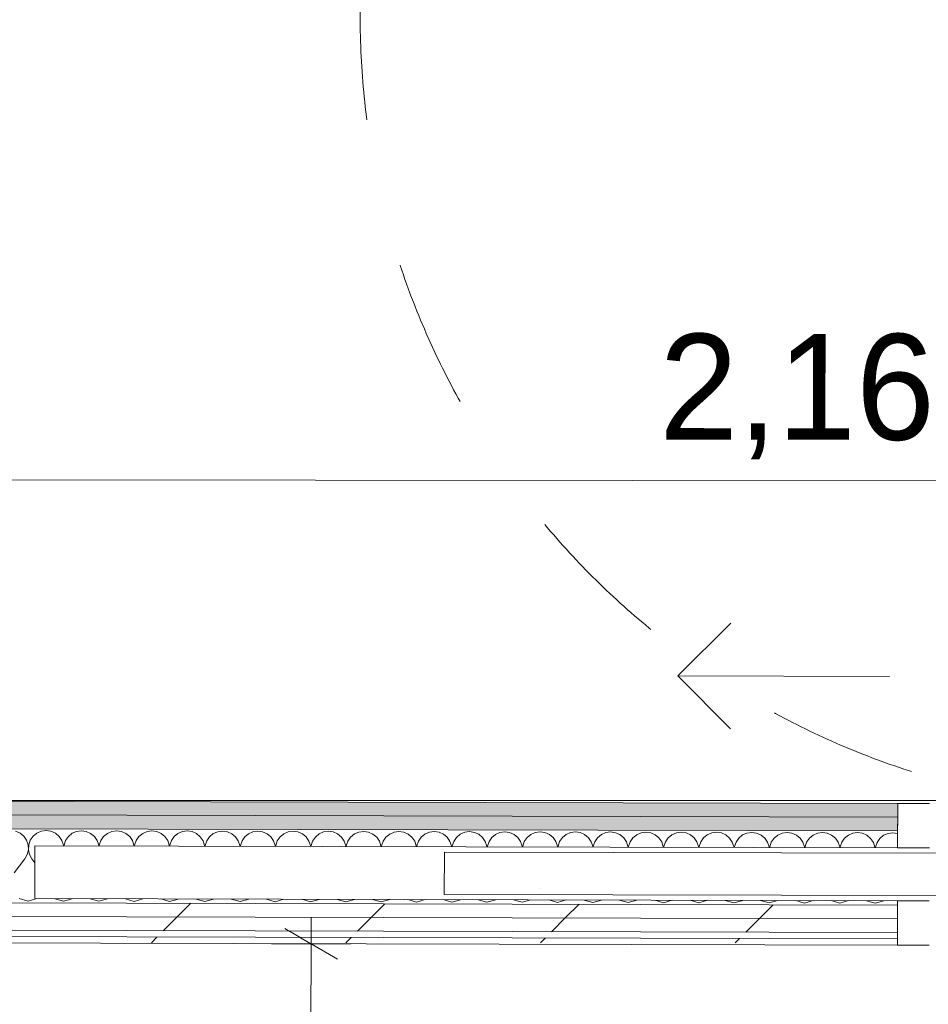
# Model space of a CAD drawing. Header units: millimetres. Extents: x -30280 to 19093, y -17460 to 4378.
# Tile 131 of 188: x -8030 to -7171, y -15501 to -14571. Entities that reach past the tile are written whole.
import ezdxf

# ---------------------------------------------------------------- set-up
doc = ezdxf.new("R2010")
doc.units = ezdxf.units.MM
doc.header["$MEASUREMENT"] = 0
doc.linetypes.add('Rayas Pequeñas', pattern=[282.222222, 141.111111, -141.111111])
doc.linetypes.add('Wipeout_Contour', pattern=[1000, 0, -1000])
for name, color, linetype, lineweight in [('Nuevo_01 2D_Mobiliari_Pluma_Nº__101', 252, 'Continuous', 5), ('Nuevo_06_COT_Generals_Pluma_Nº__1', 7, 'Continuous', 5), ('Nuevo_08_E_Envans secs_Pluma_Nº__1', 7, 'Continuous', 5), ('Nuevo_Puertas Archicad_Pluma_Nº__1', 7, 'Continuous', 5)]:
    doc.layers.add(name, color=color, linetype=linetype, lineweight=lineweight)
for name, color, linetype in [('Nuevo_06_COT_Generals', 7, 'Continuous'), ('Nuevo_08_E_Envans secs', 7, 'Continuous'), ('Nuevo_Puertas Archicad', 7, 'Continuous')]:
    doc.layers.add(name, color=color, linetype=linetype)
for name, color, linetype, lineweight, true_color in [('Nuevo_08_E_Envans secs_Pluma_Nº__102', 7, 'Continuous', 5, 0xcccccc), ('Nuevo_08_E_Envans secs_Pluma_Nº__171', 171, 'Continuous', 13, 0xaaaaff), ('Nuevo_08_E_Envans secs_Pluma_Nº__177', 7, 'Continuous', 15, 0xf7e046), ('Nuevo_08_E_Envans secs_Pluma_Nº__79', 7, 'Continuous', 5, 0xaaffd5), ('Nuevo_Puertas Archicad_Pluma_Nº__3', 7, 'Continuous', 5, 0xa4a4a4)]:
    doc.layers.add(name, color=color, linetype=linetype, lineweight=lineweight, true_color=true_color)
doc.styles.add('Estilo_Generado_1', font='txt')
doc.dimstyles.new('Estilo_Generado__2', dxfattribs={"dimtxt": 100, "dimasz": 38, "dimexe": 0.18, "dimexo": 300, "dimgap": 0, "dimtad": 1, "dimlfac": 0.001, "dimzin": 0, "dimdsep": 46, "dimtxsty": 'Estilo_Generado_1', "dimblk": 'ARROWHEAD_2', "dimblk1": 'ARROWHEAD_2', "dimblk2": 'ARROWHEAD_2', "dimcen": 0.09, "dimclrd": 7, "dimclre": 7, "dimclrt": 7, "dimadec": 0, "dimazin": 0, "dimtfac": 1, "dimtdec": 4, "dimtmove": 0, "dimatfit": 3, "dimfxl": 0, "dimtolj": 1, "dimtzin": 0, "dimarcsym": 0})
pattern_1 = [(45, (0, 0), (-183.8478, 183.8478), [195, -65]), (45, (7e-14, 183.85), (-183.8478, 183.8478), [195, -65])]

# ---------------------------------------------------------------- blocks, each defined once
blk = doc.blocks.new('*X108')
at = {"layer": 'Nuevo_08_E_Envans secs_Pluma_Nº__102', "color": 254, "linetype": 'Continuous', "lineweight": 5, "true_color": 0xcccccc}
for p, q in [((-8029.28, -15339.57), (-8033.48, -15337.7)), ((-8025.74, -15342.51), (-8029.28, -15339.57)), ((-8023.15, -15346.31), (-8025.74, -15342.51)), ((-8017.02, -15342.53), (-8019.63, -15346.32)), ((-8013.47, -15339.61), (-8017.02, -15342.53)), ((-8009.26, -15337.76), (-8013.47, -15339.61)), ((-8004.7, -15337.14), (-8009.26, -15337.76)), ((-8000.15, -15337.79), (-8004.7, -15337.14)), ((-7995.94, -15339.65), (-8000.15, -15337.79)), ((-7992.41, -15342.59), (-7995.94, -15339.65)), ((-7980.13, -15339.69), (-7983.68, -15342.62)), ((-7975.92, -15337.85), (-7980.13, -15339.69)), ((-7971.37, -15337.22), (-7975.92, -15337.85)), ((-7966.81, -15337.87), (-7971.37, -15337.22)), ((-7962.61, -15339.73), (-7966.81, -15337.87)), ((-7959.08, -15342.68), (-7962.61, -15339.73)), ((-7946.8, -15339.77), (-7950.35, -15342.7)), ((-7942.59, -15337.93), (-7946.8, -15339.77)), ((-7938.03, -15337.31), (-7942.59, -15337.93)), ((-7933.48, -15337.95), (-7938.03, -15337.31)), ((-7929.28, -15339.82), (-7933.48, -15337.95)), ((-7925.74, -15342.76), (-7929.28, -15339.82)), ((-7913.47, -15339.86), (-7917.02, -15342.78)), ((-7909.26, -15338.01), (-7913.47, -15339.86)), ((-7904.7, -15337.39), (-7909.26, -15338.01)), ((-7900.15, -15338.03), (-7904.7, -15337.39)), ((-7895.94, -15339.9), (-7900.15, -15338.03)), ((-7892.41, -15342.84), (-7895.94, -15339.9)), ((-7880.14, -15339.94), (-7883.68, -15342.86)), ((-7875.92, -15338.09), (-7880.14, -15339.94)), ((-7871.37, -15337.47), (-7875.92, -15338.09)), ((-7866.81, -15338.12), (-7871.37, -15337.47)), ((-7862.61, -15339.98), (-7866.81, -15338.12)), ((-7859.08, -15342.92), (-7862.61, -15339.98)), ((-7846.8, -15340.02), (-7850.35, -15342.95)), ((-7842.59, -15338.18), (-7846.8, -15340.02)), ((-7838.03, -15337.55), (-7842.59, -15338.18)), ((-7833.48, -15338.2), (-7838.03, -15337.55)), ((-7829.28, -15340.06), (-7833.48, -15338.2)), ((-7825.74, -15343.01), (-7829.28, -15340.06)), ((-7813.47, -15340.1), (-7817.02, -15343.03)), ((-7809.26, -15338.26), (-7813.47, -15340.1)), ((-7804.7, -15337.64), (-7809.26, -15338.26)), ((-7800.15, -15338.28), (-7804.7, -15337.64)), ((-7795.94, -15340.15), (-7800.15, -15338.28)), ((-7792.41, -15343.09), (-7795.94, -15340.15)), ((-7780.14, -15340.19), (-7783.68, -15343.11)), ((-7775.92, -15338.34), (-7780.14, -15340.19)), ((-7771.37, -15337.72), (-7775.92, -15338.34)), ((-7766.81, -15338.36), (-7771.37, -15337.72)), ((-7762.61, -15340.23), (-7766.81, -15338.36)), ((-7759.08, -15343.17), (-7762.61, -15340.23)), ((-7746.8, -15340.27), (-7750.35, -15343.19)), ((-7742.59, -15338.42), (-7746.8, -15340.27)), ((-7738.03, -15337.8), (-7742.59, -15338.42)), ((-7733.48, -15338.45), (-7738.03, -15337.8)), ((-7729.28, -15340.31), (-7733.48, -15338.45)), ((-7725.74, -15343.25), (-7729.28, -15340.31)), ((-7713.47, -15340.35), (-7717.02, -15343.28)), ((-7709.26, -15338.51), (-7713.47, -15340.35)), ((-7704.7, -15337.88), (-7709.26, -15338.51)), ((-7700.15, -15338.53), (-7704.7, -15337.88)), ((-7695.94, -15340.39), (-7700.15, -15338.53)), ((-7692.41, -15343.34), (-7695.94, -15340.39)), ((-7680.14, -15340.43), (-7683.68, -15343.36)), ((-7675.92, -15338.59), (-7680.14, -15340.43)), ((-7671.37, -15337.97), (-7675.92, -15338.59)), ((-7666.81, -15338.61), (-7671.37, -15337.97)), ((-7662.61, -15340.48), (-7666.81, -15338.61)), ((-7659.08, -15343.42), (-7662.61, -15340.48)), ((-7646.8, -15340.52), (-7650.35, -15343.44)), ((-7642.59, -15338.67), (-7646.8, -15340.52)), ((-7638.03, -15338.05), (-7642.59, -15338.67)), ((-7633.48, -15338.69), (-7638.03, -15338.05)), ((-7629.28, -15340.56), (-7633.48, -15338.69)), ((-7625.74, -15343.5), (-7629.28, -15340.56)), ((-7613.47, -15340.6), (-7617.02, -15343.52)), ((-7609.26, -15338.75), (-7613.47, -15340.6)), ((-7604.7, -15338.13), (-7609.26, -15338.75)), ((-7600.15, -15338.78), (-7604.7, -15338.13)), ((-7595.94, -15340.64), (-7600.15, -15338.78)), ((-7592.41, -15343.59), (-7595.94, -15340.64)), ((-7580.14, -15340.68), (-7583.68, -15343.61)), ((-7575.92, -15338.84), (-7580.14, -15340.68)), ((-7571.37, -15338.21), (-7575.92, -15338.84)), ((-7566.81, -15338.86), (-7571.37, -15338.21)), ((-7562.61, -15340.73), (-7566.81, -15338.86)), ((-7559.08, -15343.67), (-7562.61, -15340.73)), ((-7546.8, -15340.76), (-7550.35, -15343.69)), ((-7542.59, -15338.92), (-7546.8, -15340.76)), ((-7538.03, -15338.3), (-7542.59, -15338.92)), ((-7533.48, -15338.94), (-7538.03, -15338.3)), ((-7529.28, -15340.81), (-7533.48, -15338.94)), ((-7525.74, -15343.75), (-7529.28, -15340.81)), ((-7513.47, -15340.85), (-7517.02, -15343.77)), ((-7509.26, -15339), (-7513.47, -15340.85)), ((-7504.7, -15338.38), (-7509.26, -15339)), ((-7500.15, -15339.03), (-7504.7, -15338.38)), ((-7495.95, -15340.89), (-7500.15, -15339.03)), ((-7492.41, -15343.83), (-7495.95, -15340.89)), ((-7480.14, -15340.93), (-7483.68, -15343.85)), ((-7475.92, -15339.09), (-7480.14, -15340.93)), ((-7471.37, -15338.46), (-7475.92, -15339.09)), ((-7466.82, -15339.11), (-7471.37, -15338.46)), ((-7462.61, -15340.97), (-7466.82, -15339.11)), ((-7459.08, -15343.92), (-7462.61, -15340.97)), ((-7446.8, -15341.01), (-7450.35, -15343.94)), ((-7442.59, -15339.17), (-7446.8, -15341.01)), ((-7438.03, -15338.54), (-7442.59, -15339.17)), ((-7433.48, -15339.19), (-7438.03, -15338.54)), ((-7429.28, -15341.06), (-7433.48, -15339.19)), ((-7425.75, -15344), (-7429.28, -15341.06)), ((-7413.47, -15341.09), (-7417.02, -15344.02)), ((-7409.26, -15339.25), (-7413.47, -15341.09)), ((-7404.7, -15338.63), (-7409.26, -15339.25)), ((-7400.15, -15339.27), (-7404.7, -15338.63)), ((-7395.95, -15341.14), (-7400.15, -15339.27)), ((-7392.41, -15344.08), (-7395.95, -15341.14)), ((-7380.14, -15341.18), (-7383.68, -15344.1)), ((-7375.92, -15339.33), (-7380.14, -15341.18)), ((-7371.37, -15338.71), (-7375.92, -15339.33)), ((-7366.82, -15339.36), (-7371.37, -15338.71)), ((-7362.61, -15341.22), (-7366.82, -15339.36)), ((-7359.08, -15344.16), (-7362.61, -15341.22)), ((-7346.8, -15341.26), (-7350.35, -15344.19)), ((-7342.59, -15339.42), (-7346.8, -15341.26)), ((-7338.04, -15338.79), (-7342.59, -15339.42)), ((-7333.48, -15339.44), (-7338.04, -15338.79)), ((-7329.28, -15341.3), (-7333.48, -15339.44)), ((-7325.75, -15344.25), (-7329.28, -15341.3)), ((-7313.47, -15341.34), (-7317.02, -15344.27)), ((-7309.26, -15339.5), (-7313.47, -15341.34)), ((-7304.7, -15338.88), (-7309.26, -15339.5)), ((-7300.15, -15339.52), (-7304.7, -15338.88)), ((-7295.95, -15341.39), (-7300.15, -15339.52)), ((-7292.41, -15344.33), (-7295.95, -15341.39)), ((-7280.14, -15341.43), (-7283.68, -15344.35)), ((-7275.92, -15339.58), (-7280.14, -15341.43)), ((-7271.37, -15338.96), (-7275.92, -15339.58)), ((-7266.82, -15339.6), (-7271.37, -15338.96)), ((-7262.61, -15341.47), (-7266.82, -15339.6)), ((-7259.08, -15344.41), (-7262.61, -15341.47)), ((-7246.8, -15341.51), (-7250.35, -15344.43)), ((-7242.59, -15339.66), (-7246.8, -15341.51)), ((-7238.04, -15339.04), (-7242.59, -15339.66)), ((-7233.48, -15339.69), (-7238.04, -15339.04)), ((-7229.28, -15341.55), (-7233.48, -15339.69)), ((-7225.75, -15344.49), (-7229.28, -15341.55)), ((-7213.47, -15341.59), (-7217.02, -15344.52)), ((-7209.26, -15339.75), (-7213.47, -15341.59)), ((-7204.7, -15339.12), (-7209.26, -15339.75)), ((-7200.28, -15339.75), (-7204.7, -15339.12)), ((-8021.69, -15350.67), (-8023.15, -15346.31)), ((-8021.48, -15355.26), (-8021.69, -15350.67)), ((-8021.11, -15350.67), (-8021.34, -15355.26)), ((-8019.63, -15346.32), (-8021.11, -15350.67)), ((-7989.82, -15346.39), (-7992.41, -15342.59)), ((-7988.36, -15350.75), (-7989.82, -15346.39)), ((-7988.32, -15351.51), (-7988.36, -15350.75)), ((-7987.78, -15350.75), (-7987.82, -15351.52)), ((-7986.3, -15346.4), (-7987.78, -15350.75)), ((-7983.68, -15342.62), (-7986.3, -15346.4)), ((-7956.48, -15346.47), (-7959.08, -15342.68)), ((-7955.02, -15350.83), (-7956.48, -15346.47)), ((-7954.99, -15351.6), (-7955.02, -15350.83)), ((-7954.44, -15350.84), (-7954.48, -15351.6)), ((-7952.96, -15346.48), (-7954.44, -15350.84)), ((-7950.35, -15342.7), (-7952.96, -15346.48)), ((-7923.15, -15346.56), (-7925.74, -15342.76)), ((-7921.69, -15350.92), (-7923.15, -15346.56)), ((-7921.66, -15351.68), (-7921.69, -15350.92)), ((-7921.11, -15350.92), (-7921.15, -15351.68)), ((-7919.63, -15346.56), (-7921.11, -15350.92)), ((-7917.02, -15342.78), (-7919.63, -15346.56)), ((-7889.82, -15346.64), (-7892.41, -15342.84)), ((-7888.36, -15351), (-7889.82, -15346.64)), ((-7888.32, -15351.76), (-7888.36, -15351)), ((-7887.78, -15351), (-7887.82, -15351.76)), ((-7886.3, -15346.65), (-7887.78, -15351)), ((-7883.68, -15342.86), (-7886.3, -15346.65)), ((-7856.48, -15346.72), (-7859.08, -15342.92)), ((-7855.02, -15351.08), (-7856.48, -15346.72)), ((-7854.99, -15351.84), (-7855.02, -15351.08)), ((-7854.44, -15351.08), (-7854.48, -15351.85)), ((-7852.96, -15346.73), (-7854.44, -15351.08)), ((-7850.35, -15342.95), (-7852.96, -15346.73)), ((-7823.15, -15346.8), (-7825.74, -15343.01)), ((-7821.69, -15351.16), (-7823.15, -15346.8)), ((-7821.66, -15351.93), (-7821.69, -15351.16)), ((-7821.11, -15351.17), (-7821.15, -15351.93)), ((-7819.63, -15346.81), (-7821.11, -15351.17)), ((-7817.02, -15343.03), (-7819.63, -15346.81)), ((-7789.82, -15346.89), (-7792.41, -15343.09)), ((-7788.36, -15351.25), (-7789.82, -15346.89)), ((-7788.32, -15352.01), (-7788.36, -15351.25)), ((-7787.78, -15351.25), (-7787.82, -15352.01)), ((-7786.3, -15346.89), (-7787.78, -15351.25)), ((-7783.68, -15343.11), (-7786.3, -15346.89)), ((-7756.48, -15346.97), (-7759.08, -15343.17)), ((-7755.02, -15351.33), (-7756.48, -15346.97)), ((-7754.99, -15352.09), (-7755.02, -15351.33)), ((-7754.44, -15351.33), (-7754.48, -15352.09)), ((-7752.96, -15346.98), (-7754.44, -15351.33)), ((-7750.35, -15343.19), (-7752.96, -15346.98)), ((-7723.15, -15347.05), (-7725.74, -15343.25)), ((-7721.69, -15351.41), (-7723.15, -15347.05)), ((-7721.66, -15352.18), (-7721.69, -15351.41)), ((-7721.11, -15351.41), (-7721.15, -15352.18)), ((-7719.63, -15347.06), (-7721.11, -15351.41)), ((-7717.02, -15343.28), (-7719.63, -15347.06)), ((-7689.82, -15347.13), (-7692.41, -15343.34)), ((-7688.36, -15351.49), (-7689.82, -15347.13)), ((-7688.32, -15352.26), (-7688.36, -15351.49)), ((-7687.78, -15351.5), (-7687.82, -15352.26)), ((-7686.3, -15347.14), (-7687.78, -15351.5)), ((-7683.68, -15343.36), (-7686.3, -15347.14)), ((-7656.48, -15347.22), (-7659.08, -15343.42)), ((-7655.02, -15351.58), (-7656.48, -15347.22)), ((-7654.99, -15352.34), (-7655.02, -15351.58)), ((-7654.44, -15351.58), (-7654.48, -15352.34)), ((-7652.96, -15347.23), (-7654.44, -15351.58)), ((-7650.35, -15343.44), (-7652.96, -15347.23)), ((-7623.15, -15347.3), (-7625.74, -15343.5)), ((-7621.69, -15351.66), (-7623.15, -15347.3)), ((-7621.66, -15352.42), (-7621.69, -15351.66)), ((-7621.11, -15351.66), (-7621.15, -15352.42)), ((-7619.63, -15347.31), (-7621.11, -15351.66)), ((-7617.02, -15343.52), (-7619.63, -15347.31)), ((-7589.82, -15347.38), (-7592.41, -15343.59)), ((-7588.36, -15351.74), (-7589.82, -15347.38)), ((-7588.32, -15352.51), (-7588.36, -15351.74)), ((-7587.78, -15351.74), (-7587.82, -15352.51)), ((-7586.3, -15347.39), (-7587.78, -15351.74)), ((-7583.68, -15343.61), (-7586.3, -15347.39)), ((-7556.48, -15347.46), (-7559.08, -15343.67)), ((-7555.02, -15351.83), (-7556.48, -15347.46)), ((-7554.99, -15352.59), (-7555.02, -15351.83)), ((-7554.44, -15351.83), (-7554.48, -15352.59)), ((-7552.96, -15347.47), (-7554.44, -15351.83)), ((-7550.35, -15343.69), (-7552.96, -15347.47)), ((-7523.15, -15347.55), (-7525.74, -15343.75)), ((-7521.69, -15351.91), (-7523.15, -15347.55)), ((-7519.63, -15347.56), (-7521.11, -15351.91)), ((-7517.02, -15343.77), (-7519.63, -15347.56)), ((-7489.82, -15347.63), (-7492.41, -15343.83)), ((-7488.36, -15351.99), (-7489.82, -15347.63)), ((-7486.3, -15347.64), (-7487.78, -15351.99)), ((-7483.68, -15343.85), (-7486.3, -15347.64)), ((-7456.48, -15347.71), (-7459.08, -15343.92)), ((-7455.03, -15352.07), (-7456.48, -15347.71)), ((-7452.96, -15347.72), (-7454.44, -15352.07)), ((-7450.35, -15343.94), (-7452.96, -15347.72)), ((-7423.15, -15347.79), (-7425.75, -15344)), ((-7421.69, -15352.16), (-7423.15, -15347.79)), ((-7419.63, -15347.8), (-7421.11, -15352.16)), ((-7417.02, -15344.02), (-7419.63, -15347.8)), ((-7389.82, -15347.88), (-7392.41, -15344.08)), ((-7388.36, -15352.24), (-7389.82, -15347.88)), ((-7386.3, -15347.89), (-7387.78, -15352.24)), ((-7383.68, -15344.1), (-7386.3, -15347.89)), ((-7356.48, -15347.96), (-7359.08, -15344.16)), ((-7355.03, -15352.32), (-7356.48, -15347.96)), ((-7352.96, -15347.97), (-7354.45, -15352.32)), ((-7350.35, -15344.19), (-7352.96, -15347.97)), ((-7323.15, -15348.04), (-7325.75, -15344.25)), ((-7321.69, -15352.4), (-7323.15, -15348.04)), ((-7319.63, -15348.05), (-7321.11, -15352.4)), ((-7317.02, -15344.27), (-7319.63, -15348.05)), ((-7289.82, -15348.13), (-7292.41, -15344.33)), ((-7288.36, -15352.49), (-7289.82, -15348.13)), ((-7286.3, -15348.13), (-7287.78, -15352.49)), ((-7283.68, -15344.35), (-7286.3, -15348.13)), ((-7256.48, -15348.21), (-7259.08, -15344.41)), ((-7255.03, -15352.57), (-7256.48, -15348.21)), ((-7252.97, -15348.22), (-7254.45, -15352.57)), ((-7250.35, -15344.43), (-7252.97, -15348.22)), ((-7223.15, -15348.29), (-7225.75, -15344.49)), ((-7221.69, -15352.65), (-7223.15, -15348.29)), ((-7219.63, -15348.3), (-7221.11, -15352.65)), ((-7217.02, -15344.52), (-7219.63, -15348.3)), ((-8024.77, -15363.76), (-8022.53, -15359.74)), ((-8022.53, -15359.74), (-8021.48, -15355.26)), ((-8021.34, -15355.26), (-8020.31, -15359.74)), ((-8020.31, -15359.74), (-8018.1, -15363.77)), ((-7521.66, -15352.67), (-7521.69, -15351.91)), ((-7521.11, -15351.91), (-7521.15, -15352.67)), ((-7488.32, -15352.75), (-7488.36, -15351.99)), ((-7487.78, -15351.99), (-7487.82, -15352.75)), ((-7454.99, -15352.84), (-7455.03, -15352.07)), ((-7454.44, -15352.07), (-7454.48, -15352.84)), ((-7421.66, -15352.92), (-7421.69, -15352.16)), ((-7421.11, -15352.16), (-7421.15, -15352.92)), ((-7388.32, -15353), (-7388.36, -15352.24)), ((-7387.78, -15352.24), (-7387.82, -15353)), ((-7354.99, -15353.08), (-7355.03, -15352.32)), ((-7354.45, -15352.32), (-7354.48, -15353.09)), ((-7321.66, -15353.17), (-7321.69, -15352.4)), ((-7321.11, -15352.4), (-7321.15, -15353.17)), ((-7288.32, -15353.25), (-7288.36, -15352.49)), ((-7287.78, -15352.49), (-7287.82, -15353.25)), ((-7254.99, -15353.33), (-7255.03, -15352.57)), ((-7254.45, -15352.57), (-7254.48, -15353.33)), ((-7221.66, -15353.41), (-7221.69, -15352.65)), ((-7221.11, -15352.65), (-7221.15, -15353.42)), ((-8034.8, -15377.07), (-8024.77, -15363.76)), ((-8015.35, -15367.46), (-8018.1, -15363.77)), ((-8030.29, -15401.25), (-8021.53, -15403.77)), ((-8021.53, -15403.77), (-8013.31, -15401.45)), ((-7996.41, -15401.49), (-7988.2, -15403.85)), ((-7988.2, -15403.85), (-7979.98, -15401.54)), ((-7963.07, -15401.58), (-7954.87, -15403.93)), ((-7954.87, -15403.93), (-7946.65, -15401.62)), ((-7929.74, -15401.66), (-7921.53, -15404.01)), ((-7921.53, -15404.01), (-7913.31, -15401.7)), ((-7896.41, -15401.74), (-7888.2, -15404.1)), ((-7888.2, -15404.1), (-7879.98, -15401.78)), ((-7863.07, -15401.82), (-7854.87, -15404.18)), ((-7854.87, -15404.18), (-7846.65, -15401.87)), ((-7829.74, -15401.91), (-7821.53, -15404.26)), ((-7821.53, -15404.26), (-7813.31, -15401.95)), ((-7796.41, -15401.99), (-7788.2, -15404.34)), ((-7788.2, -15404.34), (-7779.98, -15402.03)), ((-7763.07, -15402.07), (-7754.87, -15404.43)), ((-7754.87, -15404.43), (-7746.65, -15402.11)), ((-7729.74, -15402.16), (-7721.53, -15404.51)), ((-7721.53, -15404.51), (-7713.31, -15402.2)), ((-7696.41, -15402.24), (-7688.2, -15404.59)), ((-7688.2, -15404.59), (-7679.98, -15402.28)), ((-7663.07, -15402.32), (-7654.87, -15404.67)), ((-7654.87, -15404.67), (-7646.65, -15402.36)), ((-7629.74, -15402.4), (-7621.53, -15404.76)), ((-7621.53, -15404.76), (-7613.31, -15402.44)), ((-7596.41, -15402.49), (-7588.2, -15404.84)), ((-7588.2, -15404.84), (-7579.98, -15402.53)), ((-7563.07, -15402.57), (-7554.87, -15404.92)), ((-7554.87, -15404.92), (-7546.65, -15402.61)), ((-7529.74, -15402.65), (-7521.53, -15405)), ((-7521.53, -15405), (-7513.31, -15402.69)), ((-7496.41, -15402.73), (-7488.2, -15405.09)), ((-7488.2, -15405.09), (-7479.98, -15402.77)), ((-7463.07, -15402.82), (-7454.87, -15405.17)), ((-7454.87, -15405.17), (-7446.65, -15402.86)), ((-7429.74, -15402.9), (-7421.53, -15405.25)), ((-7421.53, -15405.25), (-7413.31, -15402.94)), ((-7396.41, -15402.98), (-7388.2, -15405.33)), ((-7388.2, -15405.33), (-7379.98, -15403.02)), ((-7363.07, -15403.06), (-7354.87, -15405.42)), ((-7354.87, -15405.42), (-7346.65, -15403.1)), ((-7329.74, -15403.15), (-7321.53, -15405.5)), ((-7321.53, -15405.5), (-7313.31, -15403.19)), ((-7296.41, -15403.23), (-7288.2, -15405.58)), ((-7288.2, -15405.58), (-7279.98, -15403.27)), ((-7263.08, -15403.31), (-7254.87, -15405.67)), ((-7254.87, -15405.67), (-7246.65, -15403.35)), ((-7229.74, -15403.39), (-7221.53, -15405.75)), ((-7221.53, -15405.75), (-7213.31, -15403.44))]:
    blk.add_line(p, q, dxfattribs=at)
blk = doc.blocks.new('Puerta Corredera Empotrada 27_2')
at = {"layer": 'Nuevo_Puertas Archicad', "linetype": 'Continuous', "lineweight": 0, "true_color": 0xffffff}
h = blk.add_hatch(dxfattribs=at)
h.set_pattern_fill('Hormigón_en_Masa_0001', style=0, pattern_type=2)
h.set_pattern_definition([(0, (0, 0), (0, 779.4), [48.75, -401.25]), (0, (225, 389.7), (0, 779.4), [48.75, -401.25]), (60, (0, 0), (-675, 389.7), [48.75, -401.25]), (60, (450, 0), (-675, 389.7), [48.75, -401.25]), (120, (48.75, 0), (675, 389.7), [48.75, -401.25]), (120, (498.75, 0), (675, 389.7), [48.75, -401.25]), (0, (0, 75), (0, 150), [0, -150, 0, -225]), (45, (75, 75), (-106.066, 106.066), [0, -112.5, 0, -187.5])])
h.paths.add_polyline_path([(38.15, -47), (38.15, -87), (878.15, -87), (878.15, -47)])
at = {"layer": 'Nuevo_Puertas Archicad_Pluma_Nº__1', "color": 7, "linetype": 'Continuous', "lineweight": 5}
for p, q in [((450, 0), (420, 0)), ((450, -42), (450, 0)), ((450, -13), (450, 0)), ((450, -13), (450, 0)), ((450, -26), (450, -13)), ((450, -26), (450, -13)), ((450, -42), (450, -26)), ((450, -42), (450, -26)), ((420, -42), (450, -42)), ((38.15, -47), (878.15, -47)), ((878.15, -47), (878.15, -87)), ((878.15, -87), (38.15, -87)), ((450, -92), (420, -92)), ((450, -134), (450, -92)), ((450, -96), (450, -92)), ((450, -96), (450, -92)), ((450, -109), (450, -96)), ((450, -109), (450, -96)), ((450, -122), (450, -109)), ((450, -122), (450, -109)), ((450, -128), (450, -122)), ((450, -128), (450, -122)), ((450, -134), (450, -128)), ((450, -134), (450, -128)), ((420, -134), (450, -134))]:
    blk.add_line(p, q, dxfattribs=at)
at = {"layer": 'Nuevo_Puertas Archicad_Pluma_Nº__3', "color": 253, "linetype": 'Continuous', "lineweight": 5, "true_color": 0xa4a4a4}
for p, q in [((658.15, 120), (608.15, 170)), ((458.15, 120), (658.15, 120)), ((658.15, 120), (608.15, 70))]:
    blk.add_line(p, q, dxfattribs=at)
blk = doc.blocks.new('Muro_62_1', base_point=(-3815.2, -15319.86))
at = {"layer": 'Nuevo_08_E_Envans secs_Pluma_Nº__79', "linetype": 'Continuous', "lineweight": 5, "true_color": 0xaaffd5}
for points in [[(-8368.52, -15308.57), (-8368.54, -15321.57), (-7200.24, -15324.47), (-7200.21, -15311.47)], [(-8381.54, -15321.54), (-8381.56, -15334.54), (-7200.27, -15337.47), (-7200.24, -15324.47)]]:
    blk.add_hatch(color=121, dxfattribs=at).paths.add_polyline_path(points)
at = {"layer": 'Nuevo_08_E_Envans secs_Pluma_Nº__1', "color": 7, "linetype": 'Continuous', "lineweight": 5}
for p, q in [((-7200.24, -15324.47), (-7200.21, -15311.47)), ((-8368.54, -15321.57), (-7200.24, -15324.47)), ((-7200.27, -15337.47), (-7200.24, -15324.47)), ((-8381.56, -15334.54), (-7200.27, -15337.47)), ((-7200.31, -15353.47), (-7200.27, -15337.47)), ((-7200.31, -15353.47), (-8015.31, -15351.45))]:
    blk.add_line(p, q, dxfattribs=at)
at = {"layer": 'Nuevo_08_E_Envans secs_Pluma_Nº__1', "color": 7, "linetype": 'Continuous', "lineweight": 5, "flags": 128}
blk.add_lwpolyline([(-7200.21, -15311.47), (-8368.52, -15308.57)], dxfattribs=at)
at = {"color": 254, "linetype": 'Wipeout_Contour', "lineweight": 0, "ltscale": 69404.075793}
blk.add_wipeout([(-8580.77, -15442.05), (-7200.54, -15445.47), (-7200.53, -15439.47), (-8580.76, -15436.05)], dxfattribs=at).dxf.layer = 'Nuevo_08_E_Envans secs'
at = {"layer": 'Nuevo_08_E_Envans secs_Pluma_Nº__171', "linetype": 'Continuous', "lineweight": 13, "true_color": 0xaaaaff}
h = blk.add_hatch(dxfattribs=at)
h.set_pattern_fill('Panellat_HPL_0001', color=161, style=0, pattern_type=2)
h.set_pattern_definition(pattern_1)
h.paths.add_polyline_path([(-8580.77, -15442.05), (-7200.54, -15445.47), (-7200.53, -15439.47), (-8580.76, -15436.05)])
at = {"layer": 'Nuevo_08_E_Envans secs_Pluma_Nº__1', "color": 7, "linetype": 'Continuous', "lineweight": 5}
blk.add_line((-7200.54, -15445.47), (-7200.53, -15439.47), dxfattribs=at)
at = {"layer": 'Nuevo_08_E_Envans secs_Pluma_Nº__1', "color": 7, "linetype": 'Continuous', "lineweight": 5, "flags": 128}
blk.add_lwpolyline([(-8580.77, -15442.05), (-7200.54, -15445.47)], dxfattribs=at)
at = {"color": 254, "linetype": 'Wipeout_Contour', "lineweight": 0, "ltscale": 69348.815231}
blk.add_wipeout([(-8580.74, -15430.05), (-7200.51, -15433.47), (-7200.48, -15420.47), (-8580.71, -15417.05)], dxfattribs=at).dxf.layer = 'Nuevo_08_E_Envans secs'
at = {"layer": 'Nuevo_08_E_Envans secs_Pluma_Nº__177', "linetype": 'Continuous', "lineweight": 15, "true_color": 0xf7e046}
h = blk.add_hatch(dxfattribs=at)
h.set_pattern_fill('Panellat_HPL_0001', color=53, style=0, pattern_type=2)
h.set_pattern_definition(pattern_1)
h.paths.add_polyline_path([(-8580.74, -15430.05), (-7200.51, -15433.47), (-7200.48, -15420.47), (-8580.71, -15417.05)])
at = {"layer": 'Nuevo_08_E_Envans secs_Pluma_Nº__1', "color": 7, "linetype": 'Continuous', "lineweight": 5}
for p, q in [((-8580.74, -15430.05), (-7200.51, -15433.47)), ((-7200.53, -15439.47), (-7200.51, -15433.47)), ((-8580.76, -15436.05), (-7200.53, -15439.47))]:
    blk.add_line(p, q, dxfattribs=at)
at = {"color": 254, "linetype": 'Wipeout_Contour', "lineweight": 0, "ltscale": 69302.480203}
blk.add_wipeout([(-8580.71, -15417.05), (-7200.48, -15420.47), (-7200.45, -15407.47), (-8580.68, -15404.05)], dxfattribs=at).dxf.layer = 'Nuevo_08_E_Envans secs'
at = {"layer": 'Nuevo_08_E_Envans secs_Pluma_Nº__177', "linetype": 'Continuous', "lineweight": 15, "true_color": 0xf7e046}
h = blk.add_hatch(dxfattribs=at)
h.set_pattern_fill('Panellat_HPL_0001', color=53, style=0, pattern_type=2)
h.set_pattern_definition(pattern_1)
h.paths.add_polyline_path([(-8580.71, -15417.05), (-7200.48, -15420.47), (-7200.45, -15407.47), (-8580.68, -15404.05)])
at = {"layer": 'Nuevo_08_E_Envans secs_Pluma_Nº__1', "color": 7, "linetype": 'Continuous', "lineweight": 5}
for p, q in [((-8015.31, -15351.45), (-8015.43, -15401.45)), ((-8394.66, -15404.51), (-7200.45, -15407.47)), ((-8015.43, -15401.45), (-7200.44, -15403.47)), ((-7200.48, -15420.47), (-7200.45, -15407.47)), ((-7200.45, -15407.47), (-7200.44, -15403.47)), ((-8580.71, -15417.05), (-7200.48, -15420.47)), ((-7200.51, -15433.47), (-7200.48, -15420.47))]:
    blk.add_line(p, q, dxfattribs=at)
at = {"layer": 'Nuevo_08_E_Envans secs', "color": 7, "lineweight": 20}
blk.add_blockref('*X108', (0, 0), dxfattribs=at)
at = {"layer": 'Nuevo_Puertas Archicad', "color": 253, "linetype": 'Continuous', "lineweight": 5, "true_color": 0xa4a4a6, "xscale": -1, "zscale": 1000, "rotation": 359.8580098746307}
blk.add_blockref('Puerta Corredera Empotrada 27_2', (-6750.21, -15312.58), dxfattribs=at)
blk = doc.blocks.new('*D656')
at = {"layer": 'Nuevo_06_COT_Generals_Pluma_Nº__1', "color": 7, "linetype": 'Continuous', "lineweight": 5}
for p, q in [((-6517.88, -15431.03), (-6467.88, -15459.9)), ((-6455.38, -15445.47), (-6900.54, -15445.47)), ((-6492.88, -16580.98), (-6492.88, -15445.47)), ((-6517.88, -16566.54), (-6467.88, -16595.41)), ((-6455.38, -16580.98), (-6664.89, -16580.98))]:
    blk.add_line(p, q, dxfattribs=at)
at = {"layer": 'Nuevo_06_COT_Generals_Pluma_Nº__1', "color": 7, "lineweight": 5, "char_height": 100, "attachment_point": 7, "rotation": 90, "style": 'Estilo_Generado_1'}
for s, insert in [('\\A1;{\\pql;\\fGotham Book|b0|i0|c0|p0;\\W1.000000;0,14}', (-6512.88, -15734.69)), ('\\A1;{\\pql;\\fGotham Book|b0|i0|c0|p0;\\W1.000000;1,14}', (-6512.88, -16150.61))]:
    blk.add_mtext(s, dxfattribs=dict(at, insert=insert))
blk = doc.blocks.new('ARROWHEAD_2')
at = {"color": 0, "linetype": 'Continuous', "lineweight": 0}
for p, q in [((-0.378, -0.655), (0.378, 0.655)), ((0, 0), (-1, 0))]:
    blk.add_line(p, q, dxfattribs=at)
blk = doc.blocks.new('*D657')
at = {"layer": 'Nuevo_06_COT_Generals_Pluma_Nº__1', "color": 7, "linetype": 'Continuous', "lineweight": 5}
for p, q in [((-6517.88, -15294.14), (-6467.88, -15323.01)), ((-6455.38, -15308.57), (-8068.52, -15308.57)), ((-6492.88, -15445.47), (-6492.88, -15308.57)), ((-6517.88, -15431.03), (-6467.88, -15459.9)), ((-6455.38, -15445.47), (-6900.54, -15445.47))]:
    blk.add_line(p, q, dxfattribs=at)
blk = doc.blocks.new('*D658')
at = {"layer": 'Nuevo_06_COT_Generals_Pluma_Nº__1', "color": 7, "linetype": 'Continuous', "lineweight": 5}
for p, q in [((-6517.88, -13794.13), (-6467.88, -13822.99)), ((-6455.38, -13808.56), (-6530.38, -13808.56)), ((-6492.88, -15308.57), (-6492.88, -13808.56)), ((-6517.88, -15294.14), (-6467.88, -15323.01)), ((-6455.38, -15308.57), (-8068.52, -15308.57))]:
    blk.add_line(p, q, dxfattribs=at)
at = {"layer": 'Nuevo_06_COT_Generals_Pluma_Nº__1', "color": 7, "lineweight": 5, "insert": (-6512.88, -14656.69), "char_height": 100, "attachment_point": 7, "rotation": 90, "style": 'Estilo_Generado_1'}
blk.add_mtext('\\A1;{\\pql;\\fGotham Book|b0|i0|c0|p0;\\W1.000000;1,5}', dxfattribs=at)
blk = doc.blocks.new('*D661')
at = {"layer": 'Nuevo_06_COT_Generals_Pluma_Nº__1', "color": 7, "linetype": 'Continuous', "lineweight": 5}
for p, q in [((-7754.32, -15419.64), (-7754.38, -15444.09)), ((-7729.41, -15458.59), (-7779.34, -15429.6)), ((-7791.88, -15444), (-7716.88, -15444.19)), ((-7754.38, -15444.09), (-7757.19, -16580.14)), ((-7782.16, -16565.65), (-7732.23, -16594.64)), ((-7794.69, -16580.05), (-7719.69, -16580.24)), ((-7757.19, -16580.14), (-7757.25, -16604.59))]:
    blk.add_line(p, q, dxfattribs=at)
at = {"layer": 'Nuevo_06_COT_Generals_Pluma_Nº__1', "color": 7, "lineweight": 5, "insert": (-7776.12, -16149.45), "char_height": 100, "attachment_point": 7, "rotation": 89.85801, "style": 'Estilo_Generado_1'}
blk.add_mtext('\\A1;{\\pql;\\fGotham Book|b0|i0|c0|p0;\\W1.000000;1,14}', dxfattribs=at)
blk = doc.blocks.new('*D663')
at = {"layer": 'Nuevo_06_COT_Generals_Pluma_Nº__1', "color": 7, "linetype": 'Continuous', "lineweight": 5}
for p, q in [((-3073.12, -13794.13), (-3023.12, -13822.99)), ((-3010.62, -13808.56), (-3514.09, -13808.56)), ((-3048.12, -16937.98), (-3048.12, -13808.56)), ((-3073.12, -16923.54), (-3023.12, -16952.41)), ((-3010.62, -16937.98), (-3542.41, -16937.98))]:
    blk.add_line(p, q, dxfattribs=at)
at = {"layer": 'Nuevo_06_COT_Generals_Pluma_Nº__1', "color": 7, "lineweight": 5, "insert": (-3068.12, -15510.65), "char_height": 100, "attachment_point": 7, "rotation": 90, "style": 'Estilo_Generado_1'}
blk.add_mtext('\\A1;{\\pql;\\fGotham Book|b0|i0|c0|p0;\\W1.000000;3,13}', dxfattribs=at)
blk = doc.blocks.new('*D788')
at = {"layer": 'Nuevo_06_COT_Generals_Pluma_Nº__1', "color": 7, "linetype": 'Continuous', "lineweight": 5}
for p, q in [((-6208.31, -14108.56), (-6209, -15044.67)), ((-8381.64, -15030.57), (-8352.73, -14980.59)), ((-6223.42, -15032.16), (-6194.52, -14982.19)), ((-6208.97, -15007.17), (-8367.18, -15005.58)), ((-6086.97, -15007.26), (-6208.97, -15007.17))]:
    blk.add_line(p, q, dxfattribs=at)
at = {"layer": 'Nuevo_06_COT_Generals_Pluma_Nº__1', "color": 7, "lineweight": 5, "char_height": 100, "attachment_point": 7, "rotation": 359.95766, "style": 'Estilo_Generado_1'}
for s, insert in [('\\A1;{\\pql;\\fGotham Book|b0|i0|c0|p0;\\W1.000000;0,12}', (-8352.72, -14985.59)), ('\\A1;{\\pql;\\fGotham Book|b0|i0|c0|p0;\\W1.000000;2,16}', (-7425.45, -14986.28))]:
    blk.add_mtext(s, dxfattribs=dict(at, insert=insert))
blk = doc.blocks.new('*D789')
at = {"layer": 'Nuevo_06_COT_Generals_Pluma_Nº__1', "color": 7, "linetype": 'Continuous', "lineweight": 5}
for p, q in [((-8488.52, -14108.56), (-8489.21, -15042.99)), ((-8366.52, -14108.56), (-8367.21, -15043.08)), ((-8474.73, -14980.5), (-8503.64, -15030.48)), ((-8381.64, -15030.57), (-8352.73, -14980.59)), ((-8489.19, -15005.49), (-8513.64, -15005.47)), ((-8367.18, -15005.58), (-8489.19, -15005.49)), ((-6208.97, -15007.17), (-8367.18, -15005.58))]:
    blk.add_line(p, q, dxfattribs=at)

msp = doc.modelspace()

# ---------------------------------------------------------------- block references
at = {"layer": 'Nuevo_08_E_Envans secs', "color": 7, "lineweight": 20}
msp.add_blockref('Muro_62_1', (-3815.204, -15319.856), dxfattribs=at)

# ---------------------------------------------------------------- dimensions: what is measured, and where the dimension line sits
at = {"layer": 'Nuevo_06_COT_Generals', "color": 7, "linetype": 'Continuous', "lineweight": 5}
for base, p1, p2, picture, middle in [((-8489.185, -15005.489), (-8366.3, -13808.561), (-8488.3, -13808.561), '*D789', (-8223.225, -14935.686)), ((-8367.185, -15005.58), (-6208.086, -13808.561), (-8366.3, -13808.561), '*D788', (-7295.954, -14936.371))]:
    dim = msp.add_linear_dim(base=base, p1=p1, p2=p2, angle=179.957656, dimstyle='Estilo_Generado__2', dxfattribs=at)
    dim.commit()
    dim.dimension.update_dxf_attribs({"geometry": picture, "text_midpoint": middle, "dimtype": 160, "text_rotation": 359.957656})

# ---------------------------------------------------------------- next in the draw order: linework, layer by layer
at = {"layer": 'Nuevo_01 2D_Mobiliari_Pluma_Nº__101', "color": 252, "linetype": 'Rayas Pequeñas', "lineweight": 5}
msp.add_circle((-6958.086, -14566.984), 750, dxfattribs=at)

# ---------------------------------------------------------------- next in the draw order: dimensions: what is measured, and where the dimension line sits
at = {"layer": 'Nuevo_06_COT_Generals', "color": 7, "linetype": 'Continuous', "lineweight": 5}
for base, p1, p2, angle, picture, middle, turn in [((-3048.117, -13808.561), (-11408.508, -16937.976), (-3814.087, -13808.561), 90, '*D663', (-3118.117, -15381.196), 90), ((-6492.881, -13808.561), (-8368.517, -15308.572), (-6169.532, -13808.561), 90, '*D658', (-6562.881, -14565.287), 90), ((-6492.881, -15308.572), (-7200.541, -15445.467), (-8368.517, -15308.572), 90, '*D657', (-6562.881, -15605.23), 90), ((-7757.192, -16580.142), (-8519.299, -15442.199), (-7420.894, -16580.976), 269.85801, '*D661', (-7825.804, -16019.872), 89.85801), ((-6492.881, -15445.467), (-6964.894, -16580.976), (-7200.541, -15445.467), 90, '*D656', (-6562.881, -16021.149), 90)]:
    dim = msp.add_linear_dim(base=base, p1=p1, p2=p2, angle=angle, dimstyle='Estilo_Generado__2', dxfattribs=at)
    dim.commit()
    dim.dimension.update_dxf_attribs({"geometry": picture, "text_midpoint": middle, "dimtype": 160, "text_rotation": turn})

doc.saveas('drawing.dxf')
